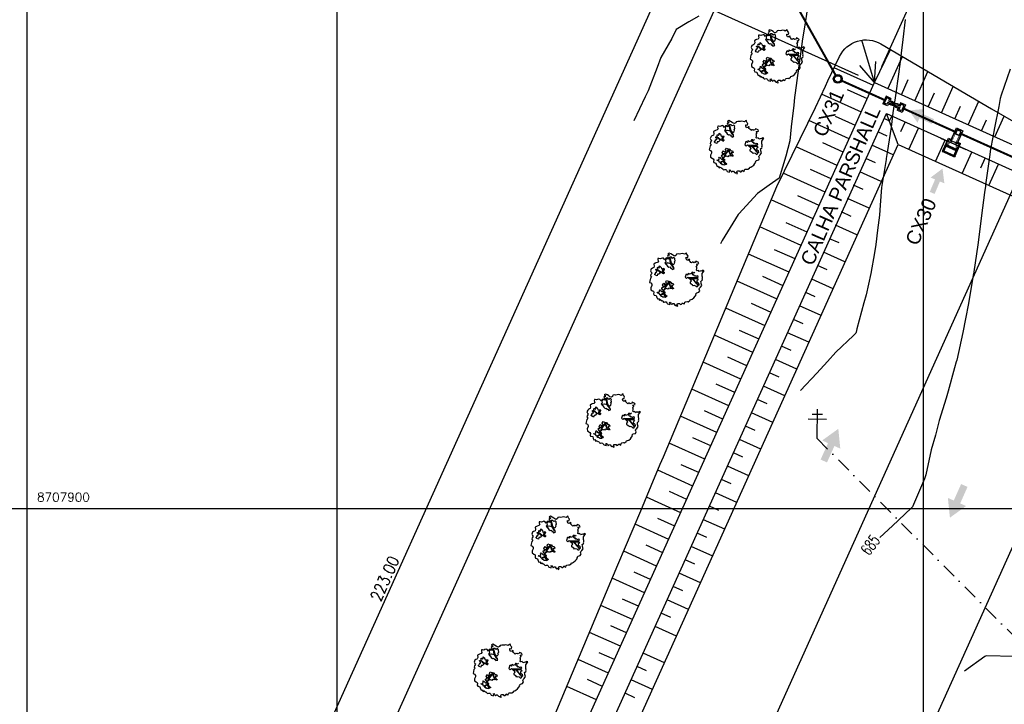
# Model space of a CAD drawing. Header units: millimetres. Extents: x 196436 to 199900, y 8705373 to 8708636.
# Tile 221 of 241: x 199146 to 199314, y 8707867 to 8707983. Entities that reach past the tile are written whole.
import ezdxf
from ezdxf.enums import TextEntityAlignment as Align

# ---------------------------------------------------------------- set-up
doc = ezdxf.new("R2010")
doc.units = ezdxf.units.MM
doc.header["$LTSCALE"] = 5
doc.linetypes.add('DASHDOT', pattern=[1, 0.5, -0.25, 0, -0.25])
doc.linetypes.add('HIDDEN', pattern=[0.375, 0.25, -0.125])
for name, color, linetype in [('$CURVAS1', 30, 'Continuous'), ('$CURVAS2', 40, 'Continuous'), ('-CHICANA', 4, 'Continuous'), ('1', 1, 'Continuous'), ('2', 2, 'Continuous'), ('ARVORE', 102, 'Continuous'), ('CAIXA', 7, 'Continuous'), ('CERCA', 3, 'CERCA_LINE'), ('DIM', 7, 'Continuous'), ('ESTRUTURA', 5, 'Continuous'), ('LAYER7', 7, 'Continuous'), ('LINHA_TRANS', 4, 'DASHDOT'), ('LMEDIA', 4, 'Continuous'), ('MALHA', 9, 'Continuous'), ('PAREDE', 5, 'Continuous'), ('POSTE', 3, 'Continuous'), ('REDE', 22, 'Continuous'), ('TER-BERMA', 4, 'Continuous'), ('TER-COTAS', 7, 'Continuous'), ('TER-OFFSET', 3, 'Continuous'), ('TER-OFFSET-LINHA', 7, 'Continuous'), ('TEXTO$CURVA', 2, 'Continuous'), ('TXT_COORD', 3, 'Continuous'), ('Vp', 2, 'Continuous')]:
    doc.layers.add(name, color=color, linetype=linetype)
doc.layers.add('TEXTO3', color=4, linetype='Continuous', lineweight=18)
doc.styles.add('GEOSIS', font='ROMANS.SHX')
doc.styles.add('NARROW', font='ARIALN.TTF')
doc.styles.add('ROMANS', font='romans.shx', dxfattribs={"width": 0.85})
doc.linetypes.add('CERCA_LINE', pattern='A,0.5,-0.2,["X",Standard,S=0.1,R=0,X=-0.1,Y=-0.05],-0.25', length=0.95)
doc.dimstyles.new('COTA-500-EXTERNA', dxfattribs={"dimtxt": 2, "dimasz": 1.5, "dimexe": 0, "dimexo": 3, "dimgap": 0.5, "dimtad": 1, "dimzin": 4, "dimdsep": 46, "dimtxsty": 'ROMANS', "dimblk1": 'DOT1', "dimblk2": 'DOT1', "dimsah": 1, "dimcen": 0.2, "dimclrd": 256, "dimclre": 256, "dimclrt": 2, "dimadec": 0, "dimazin": 0, "dimtfac": 1, "dimtix": 1, "dimtmove": 2, "dimatfit": 3, "dimldrblk": 'DOT1', "dimfxl": 0, "dimtvp": 0.025, "dimtolj": 1, "dimtzin": 4, "dimlwd": -1, "dimlwe": -1, "dimarcsym": 0})

# ---------------------------------------------------------------- blocks, each defined once
blk = doc.blocks.new('A$C04E37FF7')
at = {"color": 9}
for p, q in [((1.95, 0), (1.95, 1.2)), ((1.95, -3.5), (1.95, -2.3))]:
    blk.add_line(p, q, dxfattribs=at)
at = {"layer": '1', "color": 9}
for p, q in [((1.05, -0.2), (1.05, -2.1)), ((2.3, -0.7), (2.29, -0.74)), ((2.3, -1.59), (2.29, -1.56))]:
    blk.add_line(p, q, dxfattribs=at)
at = {"layer": '1', "color": 9, "linetype": 'HIDDEN', "ltscale": 0.008}
for p, q in [((1.25, -0.2), (2, -0.59)), ((2, -0.2), (1.35, -0.2)), ((2.3, -0.75), (4.45, -0.75)), ((2.3, -1.55), (4.45, -1.55)), ((1.25, -2.1), (2, -1.71)), ((2, -2.1), (1.35, -2.1))]:
    blk.add_line(p, q, dxfattribs=at)
at = {"layer": '1', "color": 3}
blk.add_line((1.25, -0.2), (1.25, -2.1), dxfattribs=at)
at = {"layer": '1', "color": 9, "linetype": 'Continuous', "ltscale": 0.008}
for p, q in [((2, -0.59), (2.3, -0.75)), ((2, -1.71), (2.3, -1.55))]:
    blk.add_line(p, q, dxfattribs=at)
at = {"layer": '2', "color": 3}
for p, q in [((1.05, -0.2), (1.05, 0)), ((1.05, -2.3), (1.05, -2.1))]:
    blk.add_line(p, q, dxfattribs=at)
blk.add_lwpolyline([(4.45, -0.75), (4.45, -1.55), (3.65, -1.55), (3.65, -0.75)], close=True, dxfattribs=at)
at = {"layer": 'Defpoints', "color": 0, "linetype": 'ByBlock'}
for p in [(4.45, -0.75), (4.45, -0.75), (4.5, -0.7), (4.5, -0.7)]:
    blk.add_point(p, dxfattribs=at)
at = {"layer": 'LAYER7', "color": 9, "linetype": 'HIDDEN', "ltscale": 0.5}
blk.add_lwpolyline([(4.4, -0.8), (4.4, -1.5), (3.7, -1.5), (3.7, -0.8)], close=True, dxfattribs=at)
at = {"layer": 'PAREDE', "color": 3}
for p, q in [((0, -0.2), (0, 0)), ((0.2, 0), (0, 0)), ((0.2, 0), (2.5, 0)), ((1.35, -2.3), (1.35, 0)), ((2.5, -0.55), (2.5, 0)), ((0, -0.2), (1.12, -0.2)), ((1.12, -0.15), (1.12, -0.2)), ((1.19, -0.15), (1.19, -0.2)), ((1.19, -0.2), (1.35, -0.2)), ((2, -2.1), (2, -0.2)), ((2, -0.2), (2.3, -0.2)), ((2.3, -2.1), (2.3, -0.2)), ((0, -2.3), (0, -2.1)), ((0, -2.1), (1.12, -2.1)), ((0.2, -2.3), (0, -2.3)), ((0.2, -2.3), (2.5, -2.3)), ((1.12, -2.1), (1.12, -2.15)), ((1.19, -2.1), (1.35, -2.1)), ((1.19, -2.15), (1.19, -2.1)), ((2, -2.1), (2.3, -2.1)), ((2.5, -2.3), (2.5, -1.75))]:
    blk.add_line(p, q, dxfattribs=at)
at = {"layer": 'PAREDE', "color": 9}
for p, q in [((0, -2.1), (0, -0.2)), ((0.2, -2.1), (0.2, -0.2))]:
    blk.add_line(p, q, dxfattribs=at)
at = {"layer": 'PAREDE', "color": 3}
blk.add_lwpolyline([(2.3, -1.75), (4.65, -1.75), (4.65, -0.55), (2.3, -0.55)], close=True, dxfattribs=at)
blk = doc.blocks.new('A$C0C100BE6')
blk.add_hatch(color=7).paths.add_polyline_path([(0.772, 0.604), (0.956, 0.808), (1.217, 0), (0.387, 0.178), (0.571, 0.381), (0, 0.898), (0.201, 1.12)])
blk = doc.blocks.new('DOT1')
for q in [(0, 3.36), (0, -3.36)]:
    blk.add_line((0, 0), q)
at = {"linetype": 'ByBlock'}
blk.add_line((0, 0), (-1.2, 0), dxfattribs=at)
at = {"color": 0, "linetype": 'ByBlock', "const_width": 0.36}
blk.add_lwpolyline([(-0.18, 0, 1), (0.18, 0, 1)], format="xyb", close=True, dxfattribs=at)
blk = doc.blocks.new('*D138')
at = {"layer": 'Defpoints', "color": 0}
for p in [(199276.71, 8708012.37, -1), (199255.36, 8707989.09), (199291.74, 8707972.7)]:
    blk.add_point(p, dxfattribs=at)
at = {"layer": 'DIM'}
for p, q in [((199273.97, 8708013.6), (199267.68, 8708016.44)), ((199267.06, 8708015.07), (199255.97, 8707990.46)), ((199289, 8707973.93), (199255.36, 8707989.09))]:
    blk.add_line(p, q, dxfattribs=at)
at = {"layer": 'DIM', "xscale": 1.5, "yscale": 1.5, "zscale": 1.5}
for p, rotation in [((199267.68, 8708016.44), 65.74589537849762), ((199255.36, 8707989.09), 245.7458953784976)]:
    blk.add_blockref('DOT1', p, dxfattribs=dict(at, rotation=rotation))
at = {"layer": 'DIM', "color": 2, "insert": (199260.15, 8708003.38), "char_height": 2, "attachment_point": 5, "rotation": 65.7459, "style": 'ROMANS'}
blk.add_mtext('\\A1;30.00', dxfattribs=at)
blk = doc.blocks.new('*D139')
at = {"layer": 'Defpoints', "color": 0}
for p in [(199291.74, 8707972.7), (199163.75, 8707785.77), (199200.13, 8707769.38)]:
    blk.add_point(p, dxfattribs=at)
at = {"layer": 'DIM'}
for p, q in [((199289, 8707973.93), (199255.36, 8707989.09)), ((199254.74, 8707987.72), (199164.37, 8707787.14)), ((199197.4, 8707770.61), (199163.75, 8707785.77))]:
    blk.add_line(p, q, dxfattribs=at)
at = {"layer": 'DIM', "xscale": 1.5, "yscale": 1.5, "zscale": 1.5}
for p, rotation in [((199255.36, 8707989.09), 65.74589537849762), ((199163.75, 8707785.77), 245.7458953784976)]:
    blk.add_blockref('DOT1', p, dxfattribs=dict(at, rotation=rotation))
at = {"layer": 'DIM', "color": 2, "insert": (199208.19, 8707888.05), "char_height": 2, "attachment_point": 5, "rotation": 65.7459, "style": 'ROMANS'}
blk.add_mtext('\\A1;223.00', dxfattribs=at)
blk = doc.blocks.new('*D145')
at = {"layer": 'Defpoints', "color": 0}
for p in [(199276.71, 8708012.37, -1), (199629.98, 8707853.2, -1), (199629.98, 8707853.2, -1), (199611.21, 8707850.27), (199556.52, 8707575.91, -1)]:
    blk.add_point(p, dxfattribs=at)
at = {"layer": 'DIM'}
blk.add_arc((199629.98, 8707853.2), 19, 160.2694, 250.6387, dxfattribs=at)
at = {"layer": 'DIM', "xscale": 1.5, "yscale": 1.5, "zscale": 1.5}
for p, rotation in [((199612.65, 8707861.01), 68.00762625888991), ((199625.12, 8707834.83), 342.9004382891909)]:
    blk.add_blockref('DOT1', p, dxfattribs=dict(at, rotation=rotation))
at = {"layer": 'DIM', "color": 2, "insert": (199614.18, 8707845.68), "char_height": 2, "attachment_point": 5, "rotation": 295.454, "style": 'ROMANS'}
blk.add_mtext('\\A1;99°', dxfattribs=at)
blk = doc.blocks.new('*D146')
at = {"layer": 'Defpoints', "color": 0}
for p in [(199276.71, 8708012.37, -1), (199308.94, 8708010.88), (199291.74, 8707972.7)]:
    blk.add_point(p, dxfattribs=at)
at = {"layer": 'DIM'}
for p, q in [((199277.94, 8708015.11), (199281.59, 8708023.2)), ((199282.96, 8708022.58), (199307.57, 8708011.49)), ((199292.97, 8707975.43), (199308.94, 8708010.88))]:
    blk.add_line(p, q, dxfattribs=at)
at = {"layer": 'DIM', "xscale": 1.5, "yscale": 1.5, "zscale": 1.5}
for p, rotation in [((199281.59, 8708023.2), 155.7458953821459), ((199308.94, 8708010.88), 335.7458953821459)]:
    blk.add_blockref('DOT1', p, dxfattribs=dict(at, rotation=rotation))
at = {"layer": 'DIM', "color": 2, "insert": (199295.88, 8708018.4), "char_height": 2, "attachment_point": 5, "rotation": 335.7459, "style": 'ROMANS'}
blk.add_mtext('\\A1;30.00', dxfattribs=at)
blk = doc.blocks.new('*D147')
at = {"layer": 'Defpoints', "color": 0}
for p in [(199291.74, 8707972.7), (199469.4, 8707938.58), (199452.2, 8707900.4)]:
    blk.add_point(p, dxfattribs=at)
at = {"layer": 'DIM'}
for p, q in [((199292.97, 8707975.43), (199308.94, 8708010.88)), ((199310.31, 8708010.26), (199468.04, 8707939.19)), ((199453.44, 8707903.13), (199469.4, 8707938.58))]:
    blk.add_line(p, q, dxfattribs=at)
at = {"layer": 'DIM', "xscale": 1.5, "yscale": 1.5, "zscale": 1.5}
for p, rotation in [((199308.94, 8708010.88), 155.7458953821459), ((199469.4, 8707938.58), 335.7458953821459)]:
    blk.add_blockref('DOT1', p, dxfattribs=dict(at, rotation=rotation))
at = {"layer": 'DIM', "color": 2, "insert": (199389.79, 8707976.09), "char_height": 2, "attachment_point": 5, "rotation": 335.7459, "style": 'ROMANS'}
blk.add_mtext('\\A1;176.00', dxfattribs=at)
blk = doc.blocks.new('*D149')
at = {"layer": 'Defpoints', "color": 0}
for p in [(199276.71, 8708012.37, -1), (199276.71, 8708012.37, -1), (199278.88, 8707990.79), (199629.98, 8707853.2, -1), (199160.46, 8707754.35, -1)]:
    blk.add_point(p, dxfattribs=at)
at = {"layer": 'DIM'}
blk.add_arc((199276.71, 8708012.37), 21.69, 249.7088, 331.783, dxfattribs=at)
at = {"layer": 'DIM', "xscale": 1.5, "yscale": 1.5, "zscale": 1.5}
for p, rotation in [((199296.49, 8708003.46), 63.76443569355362), ((199267.8, 8707992.6), 157.7273550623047)]:
    blk.add_blockref('DOT1', p, dxfattribs=dict(at, rotation=rotation))
at = {"layer": 'DIM', "color": 2, "insert": (199283.86, 8707993.49), "char_height": 2, "attachment_point": 5, "rotation": 20.7459, "style": 'ROMANS'}
blk.add_mtext('\\A1;90°', dxfattribs=at)
blk = doc.blocks.new('*D150')
at = {"layer": 'Defpoints', "color": 0}
for p in [(199276.71, 8708012.37, -1), (199175.31, 8707765.04), (199160.46, 8707754.35, -1), (199160.46, 8707754.35, -1), (199556.52, 8707575.91, -1)]:
    blk.add_point(p, dxfattribs=at)
at = {"layer": 'DIM'}
blk.add_arc((199160.46, 8707754.35), 18.3, 340.4437, 61.0481, dxfattribs=at)
at = {"layer": 'DIM', "xscale": 1.5, "yscale": 1.5, "zscale": 1.5}
for p, rotation in [((199167.98, 8707771.04), 153.3969975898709), ((199177.14, 8707746.83), 248.0947931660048)]:
    blk.add_blockref('DOT1', p, dxfattribs=dict(at, rotation=rotation))
at = {"layer": 'DIM', "color": 2, "insert": (199178.97, 8707761.37), "char_height": 2, "attachment_point": 5, "rotation": 290.7459, "style": 'ROMANS'}
blk.add_mtext('\\A1;90°', dxfattribs=at)
blk = doc.blocks.new('ARVORE6')
for points in [[(-1.78, 2.18), (-1.87, 2.12), (-1.86, 2.06), (-1.96, 2), (-2.05, 1.97), (-2.08, 1.89), (-2.06, 1.79), (-2.1, 1.68), (-2.19, 1.63), (-2.27, 1.6), (-2.33, 1.57), (-2.45, 1.36), (-2.33, 1.3), (-2.23, 1.35), (-2.22, 1.26), (-2.33, 1.2), (-2.41, 1.18), (-2.5, 1.15), (-2.45, 1.07), (-2.41, 1.02), (-2.44, 0.93), (-2.62, 0.85), (-2.67, 0.79), (-2.68, 0.7), (-2.63, 0.68), (-2.63, 0.68), (-2.72, 0.62), (-2.77, 0.64), (-2.8, 0.64), (-2.76, 0.56), (-2.6, 0.57), (-2.52, 0.53), (-2.52, 0.45), (-2.55, 0.3), (-2.67, 0.25), (-2.67, 0.14), (-2.62, 0.04), (-2.54, -0.02), (-2.64, -0.1), (-2.71, -0.18), (-2.55, -0.26), (-2.51, -0.35), (-2.52, -0.52), (-2.56, -0.64), (-2.47, -0.83), (-2.4, -0.89), (-2.4, -0.98), (-2.37, -1.12), (-2.27, -1.33), (-2.13, -1.49), (-2.01, -1.61), (-1.91, -1.6), (-1.82, -1.73), (-1.82, -1.97), (-1.67, -2.08), (-1.49, -2.07), (-1.39, -2.11), (-1.32, -2.23), (-1.16, -2.42), (-0.93, -2.41), (-0.86, -2.4), (-0.72, -2.42), (-0.63, -2.56), (-0.57, -2.61), (-0.47, -2.6), (-0.42, -2.64), (-0.31, -2.66), (-0.21, -2.67), (-0.05, -2.69), (0.08, -2.72), (0.33, -2.98), (0.41, -2.85), (0.29, -2.74), (0.37, -2.7), (0.37, -2.57), (0.35, -2.45), (0.49, -2.41), (0.48, -2.27), (0.55, -2.2), (0.71, -2.27), (0.86, -2.29), (0.93, -2.24), (1.05, -2.42), (1.2, -2.34), (1.2, -2.58), (1.34, -2.57), (1.43, -2.44), (1.51, -2.34), (1.36, -2.24), (1.43, -2.14), (1.39, -2.09), (1.47, -2.01), (1.5, -1.96), (1.43, -1.84), (1.5, -1.8), (1.6, -1.74), (1.69, -1.67), (1.78, -1.64), (1.8, -1.74), (1.86, -1.66), (1.81, -1.55), (1.82, -1.42), (1.99, -1.37), (2.13, -1.42), (2.06, -1.53), (2.22, -1.64), (2.33, -1.61), (2.46, -1.55), (2.59, -1.56), (2.55, -1.46), (2.48, -1.32), (2.56, -1.2), (2.63, -1.06), (2.62, -0.92), (2.62, -0.78), (2.67, -0.66), (2.68, -0.46), (2.57, -0.39), (2.51, -0.26), (2.59, -0.13), (2.7, -0.02), (2.83, 0.11), (2.96, 0.28), (2.92, 0.43), (2.91, 0.44), (2.81, 0.32), (2.7, 0.39), (2.73, 0.48), (2.68, 0.53), (2.6, 0.48), (2.4, 0.45), (2.42, 0.58), (2.5, 0.64), (2.48, 0.76), (2.34, 0.89), (2.54, 0.99), (2.59, 1.1), (2.57, 1.23), (2.55, 1.36), (2.62, 1.47), (2.63, 1.57), (2.5, 1.63), (2.35, 1.59), (2.24, 1.71), (2.23, 1.89), (2.21, 1.98), (2.15, 2.13), (1.92, 2.14), (1.79, 2.22), (1.77, 2.29), (1.73, 2.39), (1.69, 2.5), (1.51, 2.62), (1.35, 2.59), (1.28, 2.53), (1.19, 2.58), (1.11, 2.69), (0.99, 2.74), (0.84, 2.66), (0.73, 2.81), (0.32, 2.98), (0.23, 2.85), (0.07, 2.78), (-0.06, 2.82), (-0.27, 2.96), (-0.48, 3), (-0.62, 2.87), (-0.7, 2.78), (-0.82, 2.74), (-0.98, 2.81), (-1.11, 2.78), (-1.2, 2.57), (-1.42, 2.56), (-1.58, 2.52), (-1.57, 2.41), (-1.77, 2.34), (-1.73, 2.23), (-1.75, 2.2)], [(-0.88, 2.44), (-0.95, 2.35), (-0.87, 2.29), (-0.92, 2.24), (-0.88, 2.15), (-0.78, 2.14), (-0.74, 2.15), (-0.67, 2.08), (-0.7, 2.02), (-0.8, 1.98), (-0.92, 1.89), (-0.95, 1.77), (-0.81, 1.75), (-0.7, 1.77), (-0.59, 1.82), (-0.46, 1.77), (-0.51, 1.71), (-0.49, 1.63), (-0.34, 1.66), (-0.27, 1.68), (-0.09, 1.52), (-0.27, 1.42), (-0.32, 1.37), (-0.18, 1.25), (0, 1.26), (0.14, 1.15), (0.04, 1.02), (-0.03, 0.86), (-0.02, 0.8), (-0.17, 0.76), (-0.27, 0.72), (-0.29, 0.58), (-0.48, 0.53), (-0.51, 0.64), (-0.48, 0.74), (-0.6, 0.74), (-0.74, 0.68), (-0.83, 0.62), (-0.91, 0.65), (-0.75, 0.84), (-0.75, 0.9), (-0.78, 0.97), (-0.71, 1.09), (-0.8, 1.19), (-0.68, 1.38), (-0.8, 1.61), (-0.8, 1.69), (-0.88, 1.7), (-0.97, 1.64), (-1.06, 1.59), (-1.12, 1.63), (-1.14, 1.67), (-1.32, 1.64), (-1.38, 1.57), (-1.51, 1.46), (-1.51, 1.46), (-1.56, 1.55), (-1.56, 1.63), (-1.61, 1.7), (-1.56, 1.82), (-1.53, 1.91), (-1.43, 1.98), (-1.4, 2.07), (-1.26, 2.08), (-1.21, 2.2), (-1.1, 2.21), (-0.99, 2.32), (-0.95, 2.39)], [(-0.91, 1.69), (-1.13, 1.76), (-1.24, 2.14), (-1.27, 2.14), (-1.18, 1.78), (-1.57, 1.66), (-1.57, 1.63), (-1.12, 1.73), (-0.99, 1.67)], [(1.21, 2.06), (1.32, 1.92), (1.4, 1.99), (1.43, 2.02), (1.55, 2.02), (1.51, 1.88), (1.59, 1.85), (1.69, 1.84), (1.75, 1.77), (1.61, 1.68), (1.7, 1.6), (1.85, 1.57), (1.72, 1.47), (1.62, 1.45), (1.48, 1.42), (1.48, 1.18), (1.36, 1.16), (1.19, 1.3), (1.2, 1.31), (1.09, 1.3), (1.07, 1.23), (0.97, 1.25), (0.92, 1.33), (1.11, 1.55), (1.06, 1.66), (1.03, 1.75), (0.96, 1.81), (0.99, 1.96), (0.83, 2.05), (0.94, 2.19), (0.97, 2.22), (1.05, 2.28), (1.1, 2.22), (1.25, 2.06), (1.28, 2.03)], [(-1.27, 1.75), (-1.25, 1.72), (-1.3, 1.74)], [(-1.06, 1.74), (-1.06, 1.72), (-1.01, 1.73)], [(0, 0.91), (-0.4, 1.34), (-0.4, 1.68), (-0.44, 1.68), (-0.45, 1.4), (-0.8, 1.64), (-0.81, 1.61), (-0.48, 1.35), (-0.18, 0.98), (-0.75, 0.89), (-0.75, 0.86), (-0.15, 0.91), (-0.07, 0.81)], [(-0.51, 1.38), (-0.49, 1.43)], [(-0.35, 1.21), (-0.32, 1.26), (-0.39, 1.24)], [(-0.23, 1.06), (-0.18, 1.12), (-0.27, 1.1)], [(1.17, 1.62), (1.07, 1.45), (1.49, 1.26), (1.49, 1.24), (1.03, 1.41), (0.94, 1.3)], [(1.07, 1.61), (1.51, 1.9), (1.55, 1.88), (1.16, 1.57)], [(1.11, 1.63), (1.17, 1.6), (1.14, 1.67), (1.22, 1.64), (1.22, 1.69)], [(1.17, 1.41), (1.13, 1.38), (1.18, 1.41), (1.18, 1.35)], [(1.34, 1.8), (1.41, 1.76), (1.41, 1.82)], [(-0.49, 0.94), (-0.49, 0.89), (-0.53, 0.92)], [(-0.22, 1), (-0.25, 0.91), (-0.29, 0.97), (-0.29, 0.92)], [(-0.09, 0.88), (-0.05, 0.95), (-0.13, 0.9), (-0.09, 0.99)], [(1.35, 0.46), (1.31, 0.36), (1.17, 0.31), (1.19, 0.12), (1.23, 0.12), (1.35, 0.12), (1.61, 0.22), (1.69, 0.16), (1.65, 0.07), (1.7, -0.02), (1.84, -0.09), (1.93, -0.07), (2.01, -0.17), (2.19, -0.18), (2.26, -0.21), (2.39, -0.13), (2.33, 0.05), (2.47, 0.12), (2.51, 0.31), (2.33, 0.5), (2.42, 0.64), (2.36, 0.77), (2.27, 0.83), (2.12, 0.82), (2.02, 0.94), (1.83, 0.86), (1.8, 0.82), (1.62, 0.74), (1.48, 0.64), (1.48, 0.48), (1.33, 0.48), (1.32, 0.31)], [(1.38, 0.16), (1.81, 0.34), (1.96, 0.66), (1.97, 0.94), (1.97, 0.62), (1.88, 0.35), (2.44, 0.3), (1.88, 0.29), (1.7, 0.18)], [(1.47, 0.19), (1.51, 0.17), (1.52, 0.22), (1.55, 0.21), (1.61, 0.25), (1.71, 0.21)], [(1.78, 0.32), (1.84, 0.28), (1.77, 0.29)], [(1.88, 0.47), (1.93, 0.45), (1.88, 0.43), (1.91, 0.4), (1.85, 0.38)], [(1.98, 0.34), (1.98, 0.28), (2.02, 0.34)], [(0.19, -1.76), (0.02, -1.82), (0.05, -1.9), (0, -1.95), (-0.03, -1.97), (-0.07, -2.06), (-0.05, -2.11), (-0.03, -2.18), (-0.17, -2.19), (-0.25, -2.1), (-0.38, -2.11), (-0.49, -2.16), (-0.53, -2.05), (-0.56, -2.02), (-0.66, -1.97), (-0.77, -2.06), (-0.84, -2.13), (-1.03, -2.13), (-1.06, -2.11), (-1.07, -2.02), (-1.11, -1.99), (-1.25, -1.88), (-1.09, -1.77), (-1, -1.63), (-1.02, -1.52), (-0.91, -1.45), (-0.76, -1.31), (-0.7, -1.28), (-0.54, -1.31), (-0.45, -1.44), (-0.34, -1.39), (-0.2, -1.28), (0, -1.15), (-0.09, -0.96), (0.07, -0.87), (0.11, -0.89), (0.41, -1.08), (0.32, -1.14), (0.26, -1.19), (0.28, -1.24), (0.43, -1.31), (0.32, -1.38), (0.37, -1.96), (0.39, -2), (0.31, -1.87), (0.43, -1.76), (0.43, -1.68), (0.36, -1.63), (0.21, -1.68), (0.12, -1.73)], [(-0.77, -1.87), (-1.1, -2.03), (-0.78, -1.91), (-0.7, -2.04), (-0.73, -1.88)], [(-0.19, -1.31), (-0.25, -1.56), (-0.84, -1.91), (-0.27, -1.66), (-0.33, -2.11), (-0.26, -2.1), (-0.05, -1.15)], [(-0.27, -1.58), (-0.28, -1.66), (-0.33, -1.61), (-0.35, -1.67), (-0.39, -1.65), (-0.41, -1.68)], [(-0.29, -1.96), (-0.24, -1.98), (-0.31, -2.01)], [(-0.27, -1.74), (-0.21, -1.78), (-0.29, -1.83)], [(-0.21, -1.55), (-0.16, -1.58), (-0.24, -1.57)], [(-0.18, -1.24), (-0.1, -1.25), (-0.18, -1.29), (-0.1, -1.33), (-0.18, -1.35), (-0.1, -1.41)]]:
    blk.add_lwpolyline(points)

msp = doc.modelspace()

# ---------------------------------------------------------------- linework, layer by layer
at = {"layer": '$CURVAS1'}
msp.add_polyline3d([(199314.889, 8707975.001, 685), (199313.317, 8707970.581, 685), (199313.179, 8707970.009, 685), (199312.905, 8707968.63, 685), (199312.17, 8707965.013, 685), (199311.876, 8707963.406, 685), (199311.507, 8707961.367, 685), (199311.33, 8707960.017, 685), (199310.728, 8707955.639, 685), (199310.646, 8707955.02, 685), (199310.503, 8707953.965, 685), (199309.973, 8707950.022, 685), (199309.661, 8707947.709, 685), (199309.325, 8707945.025, 685), (199308.651, 8707940.387, 685), (199308.6, 8707940.028, 685), (199308.569, 8707939.829, 685), (199307.77, 8707935.032, 685), (199307.269, 8707932.369, 685), (199306.804, 8707930.036, 685), (199305.75, 8707925.351, 685), (199305.676, 8707925.041, 685), (199305.39, 8707924.022, 685), (199304.303, 8707920.047, 685), (199303.964, 8707918.875, 685), (199302.755, 8707915.054, 685), (199302.108, 8707912.538, 685), (199301.359, 8707910.06, 685), (199300.461, 8707905.781, 685), (199300.24, 8707905.065, 685), (199298.178, 8707900.309, 685), (199297.949, 8707900.075, 685), (199294.798, 8707897.054, 685), (199292.634, 8707895.098, 685)], dxfattribs=at)
at = {"layer": '$CURVAS2'}
for points in [[(199261.746, 8707984.066, 682), (199260.065, 8707983.056, 682), (199257.896, 8707981.764, 682), (199257.148, 8707980.254, 682), (199255.256, 8707977.013, 682), (199254.638, 8707975.265, 682), (199253.1, 8707971.285, 682), (199252.625, 8707970.274, 682), (199250.644, 8707966.163, 682)], [(199280.226, 8707985.153, 683), (199279.821, 8707982.487, 683), (199279.466, 8707980.156, 683), (199279.286, 8707978.863, 683), (199278.747, 8707975.159, 683), (199278.206, 8707970.961, 683), (199278.099, 8707970.162, 683), (199277.954, 8707968.88, 683), (199277.508, 8707965.165, 683), (199277.268, 8707962.767, 683), (199276.572, 8707960.169, 683), (199275.441, 8707956.375, 683), (199273.76, 8707955.181, 683), (199271.738, 8707953.772, 683), (199268.555, 8707950.286, 683), (199268.502, 8707950.228, 683), (199268.489, 8707950.204, 683), (199265.734, 8707945.738, 683), (199265.436, 8707945.217, 683)], [(199296.973, 8707983.453, 684), (199296.565, 8707980.081, 684), (199295.962, 8707975.409, 684), (199295.919, 8707975.084, 684), (199295.844, 8707974.531, 684), (199295.242, 8707970.087, 684), (199294.872, 8707967.525, 684), (199294.535, 8707965.09, 684), (199293.892, 8707960.756, 684), (199293.791, 8707960.093, 684), (199293.726, 8707959.754, 684), (199293.696, 8707959.612, 684), (199292.894, 8707954.801, 684), (199292.688, 8707951.763, 684), (199292.546, 8707950.099, 684), (199292.228, 8707947.551, 684), (199291.967, 8707945.101, 684), (199291.713, 8707943.646, 684), (199291.082, 8707940.105, 684), (199290.27, 8707936.476, 684), (199289.882, 8707935.11, 684), (199288.725, 8707930.708, 684), (199288.568, 8707930.116, 684), (199288.515, 8707929.937, 684), (199288.127, 8707929.524, 684), (199285.132, 8707926.69, 684), (199283.725, 8707925.137, 684), (199281.907, 8707923.122, 684), (199279.12, 8707920.157, 684)], [(199315.575, 8707874.779, 686), (199310.748, 8707874.892, 686), (199310.554, 8707874.759, 686), (199307.051, 8707872.279, 686)]]:
    msp.add_polyline3d(points, dxfattribs=at)
at = {"layer": '-CHICANA'}
for p, q in [((199238.487, 8707783.908, 1), (199316.536, 8707957.137, 1)), ((199251.01, 8707750.845, 1), (199329.059, 8707924.074, 1))]:
    msp.add_line(p, q, dxfattribs=at)
at = {"color": 7}
for p, q in [((199293.798, 8707970.124, 1), (199293.387, 8707969.212, 1)), ((199293.843, 8707969.007, 1), (199293.387, 8707969.212, 1)), ((199294.253, 8707969.919, 1), (199293.798, 8707970.124, 1)), ((199293.997, 8707969.349, 1), (199293.843, 8707969.007, 1)), ((199294.253, 8707969.919, 1), (199294.101, 8707969.581, 1)), ((199295.042, 8707968.973, 1), (199295.18, 8707968.911, 1)), ((199295.042, 8707968.973, 1), (199295.18, 8707968.911, 1)), ((199295.18, 8707968.911, 1), (199295.042, 8707968.973, 1)), ((199295.073, 8707969.043, 1), (199295.212, 8707968.98, 1)), ((199295.073, 8707969.043, 1), (199295.212, 8707968.98, 1)), ((199296.274, 8707969.008, 1), (199296.12, 8707968.667, 1)), ((199296.729, 8707968.803, 1), (199296.274, 8707969.008, 1)), ((199296.017, 8707968.439, 1), (199295.863, 8707968.097, 1)), ((199296.319, 8707967.891, 1), (199295.863, 8707968.097, 1)), ((199296.729, 8707968.803, 1), (199296.319, 8707967.891, 1))]:
    msp.add_line(p, q, dxfattribs=at)
at = {"layer": 'CERCA', "color": 2, "ltscale": 2}
msp.add_line((199160.458, 8707754.352), (199276.71, 8708012.372), dxfattribs=at)
at = {"layer": 'LINHA_TRANS', "color": 7}
msp.add_lwpolyline([(199281.954, 8707911.943), (199615.687, 8707576.643), (199615.687, 8707576.643)], dxfattribs=at)
at = {"layer": 'LMEDIA', "color": 7, "ltscale": 2}
for p, q in [((199293.697, 8707970.389, 1), (199293.122, 8707969.112, 1)), ((199293.943, 8707968.742, 1), (199293.122, 8707969.112, 1)), ((199294.518, 8707970.019, 1), (199293.697, 8707970.389, 1)), ((199294.097, 8707969.084, 1), (199293.943, 8707968.742, 1)), ((199293.997, 8707969.349, 1), (199294.589, 8707969.082, 1)), ((199294.097, 8707969.084, 1), (199294.525, 8707968.891, 1)), ((199294.253, 8707969.919, 1), (199294.099, 8707969.577, 1)), ((199294.099, 8707969.577, 1), (199294.692, 8707969.31, 1)), ((199294.518, 8707970.019, 1), (199294.364, 8707969.677, 1)), ((199294.364, 8707969.677, 1), (199294.792, 8707969.484, 1)), ((199294.589, 8707969.082, 1), (199295.042, 8707968.973, 1)), ((199294.692, 8707969.31, 1), (199295.073, 8707969.043, 1)), ((199294.792, 8707969.484, 1), (199295.171, 8707969.213, 1)), ((199295.042, 8707968.973, 1), (199295.18, 8707968.911, 1)), ((199295.042, 8707968.973, 1), (199295.18, 8707968.911, 1)), ((199295.073, 8707969.043, 1), (199295.212, 8707968.98, 1)), ((199295.171, 8707969.213, 1), (199295.265, 8707969.171, 1)), ((199295.212, 8707968.98, 1), (199295.525, 8707968.934, 1)), ((199295.265, 8707969.171, 1), (199295.581, 8707969.129, 1)), ((199295.527, 8707968.934, 1), (199296.12, 8707968.667, 1)), ((199295.581, 8707969.129, 1), (199296.019, 8707968.931, 1)), ((199296.173, 8707969.273, 1), (199296.019, 8707968.931, 1)), ((199296.994, 8707968.903, 1), (199296.173, 8707969.273, 1)), ((199294.525, 8707968.891, 1), (199294.979, 8707968.787, 1)), ((199295.073, 8707968.745, 1), (199294.979, 8707968.787, 1)), ((199295.073, 8707968.745, 1), (199295.314, 8707968.536, 1)), ((199295.18, 8707968.911, 1), (199295.423, 8707968.706, 1)), ((199295.314, 8707968.536, 1), (199295.752, 8707968.338, 1)), ((199295.424, 8707968.706, 1), (199296.017, 8707968.439, 1)), ((199295.752, 8707968.338, 1), (199295.598, 8707967.997, 1)), ((199296.419, 8707967.627, 1), (199295.598, 8707967.997, 1)), ((199296.994, 8707968.903, 1), (199296.419, 8707967.627, 1))]:
    msp.add_line(p, q, dxfattribs=at)
for radius in [0.75, 0.55]:
    msp.add_circle((199285.446, 8707973.338, 1), radius, dxfattribs=at)
at = {"layer": 'MALHA'}
for p, q in [((199200, 8708300), (199200, 8706900)), ((199200, 8708300), (199200, 8706900)), ((199300, 8708300), (199300, 8706900)), ((199300, 8708300), (199300, 8706900)), ((199000, 8707900), (199900, 8707900))]:
    msp.add_line(p, q, dxfattribs=at)
at = {"layer": 'POSTE'}
for p, q in [((199281.954, 8707911.943), (199281.977, 8707916.983)), ((199280.394, 8707915.31), (199283.544, 8707915.296)), ((199281.098, 8707916.146), (199282.848, 8707916.139))]:
    msp.add_line(p, q, dxfattribs=at)
at = {"layer": 'REDE'}
for points, elevation in [([(199285.079, 8707973.992, 0.35, 0.35, 0), (199214.243, 8708100, 0, 0, 0)], 1), ([(199293.592, 8707969.668, 0.35, 0.35, 0), (199286.13, 8707973.03, 0.35, 0.35, 0)], 1), ([(199296.524, 8707968.347, 0.35, 0.35, 0), (199305.641, 8707964.239, 0, 0, 0)], 1), ([(199334.66, 8707951.271, 0.35, 0.35, 0), (199306.319, 8707964.04, 0.5, 0.5, 0)], 34.681)]:
    msp.add_lwpolyline(points, format="xyseb", dxfattribs=dict(at, elevation=elevation))
at = {"layer": 'TER-BERMA', "elevation": 1}
for points in [[(199367.412, 8707938.602), (199275.807, 8707735.286), (199200.134, 8707769.381), (199291.738, 8707972.697)], [(199362.122, 8707936.598), (199273.804, 8707740.576), (199205.424, 8707771.384), (199293.742, 8707967.407)]]:
    msp.add_lwpolyline(points, close=True, dxfattribs=at)
at = {"layer": 'TER-COTAS'}
for q in [(199289.556, 8707979.951, 0.262), (199294.462, 8707978.348, 0.318), (199291.929, 8707976.313, 0.61), (199289.24, 8707975.608, 0.659)]:
    msp.add_line((199291.738, 8707972.697, 1), q, dxfattribs=at)
at = {"layer": 'TER-OFFSET'}
msp.add_line((199295.746, 8707962.117, 1), (199293.742, 8707967.407, 1), dxfattribs=at)
msp.add_lwpolyline([(199236.337, 8707862.75), (199240.213, 8707871.972), (199244.09, 8707881.194), (199247.967, 8707890.415), (199251.842, 8707899.637), (199253.626, 8707903.879), (199255.175, 8707907.568), (199255.719, 8707908.858), (199259.595, 8707918.08), (199267.347, 8707936.524), (199275.046, 8707954.991), (199281.647, 8707968.469), (199283.343, 8707972.092), (199283.767, 8707972.998), (199285.776, 8707977.173, -0.4385152), (199292.813, 8707979.316), (199311.67, 8707968.247), (199329.076, 8707958.192)], format="xyb", dxfattribs=at)
at = {"layer": 'TER-OFFSET', "elevation": 1}
msp.add_lwpolyline([(199356.832, 8707934.594), (199271.8, 8707745.866), (199210.714, 8707773.388), (199295.746, 8707962.117)], close=True, dxfattribs=at)
at = {"layer": 'TER-OFFSET-LINHA'}
for p, q in [((199294.209, 8707966.176, 34.681), (199293.301, 8707966.584, 34.681)), ((199294.243, 8707966.084, 34.681), (199294.654, 8707966.996, 34.681)), ((199296.203, 8707964.349, 34.681), (199296.933, 8707965.969, 34.681)), ((199293.895, 8707963.575, 34.681), (199292.274, 8707964.305, 34.681)), ((199297.569, 8707961.295, 34.681), (199299.213, 8707964.942, 34.681)), ((199302.128, 8707959.241, 34.681), (199303.771, 8707962.888, 34.681)), ((199294.894, 8707960.383, 34.681), (199291.247, 8707962.026, 34.681)), ((199305.306, 8707960.209, 34.681), (199306.051, 8707961.861, 34.681)), ((199306.687, 8707957.187, 34.681), (199308.33, 8707960.834, 34.681)), ((199291.873, 8707959.002, 34.681), (199290.22, 8707959.746, 34.681)), ((199309.879, 8707958.187, 34.681), (199310.609, 8707959.807, 34.681)), ((199292.84, 8707955.824, 34.681), (199289.193, 8707957.467, 34.681)), ((199311.245, 8707955.134, 34.681), (199312.889, 8707958.78, 34.681)), ((199289.787, 8707954.458, 34.681), (199288.166, 8707955.188, 34.681)), ((199290.786, 8707951.265, 34.681), (199287.14, 8707952.909, 34.681)), ((199287.765, 8707949.885, 34.681), (199286.113, 8707950.629, 34.681)), ((199288.733, 8707946.707, 34.681), (199285.086, 8707948.35, 34.681)), ((199285.679, 8707945.341, 34.681), (199284.059, 8707946.071, 34.681)), ((199286.679, 8707942.148, 34.681), (199283.032, 8707943.791, 34.681)), ((199283.657, 8707940.767, 34.681), (199282.005, 8707941.512, 34.681)), ((199284.655, 8707937.5, 34.681), (199281.008, 8707939.143, 34.681)), ((199281.601, 8707936.134, 34.681), (199279.981, 8707936.864, 34.681)), ((199282.601, 8707932.941, 34.681), (199278.954, 8707934.585, 34.681)), ((199279.579, 8707931.561, 34.681), (199277.927, 8707932.305, 34.681)), ((199280.547, 8707928.383, 34.681), (199276.9, 8707930.026, 34.681)), ((199277.493, 8707927.017, 34.681), (199275.873, 8707927.747, 34.681)), ((199278.493, 8707923.824, 34.681), (199274.846, 8707925.467, 34.681)), ((199275.471, 8707922.443, 34.681), (199273.819, 8707923.188, 34.681)), ((199276.439, 8707919.265, 34.681), (199272.792, 8707920.909, 34.681)), ((199273.385, 8707917.899, 34.681), (199271.765, 8707918.629, 34.681)), ((199274.385, 8707914.707, 34.681), (199270.738, 8707916.35, 34.681)), ((199271.364, 8707913.326, 34.681), (199269.711, 8707914.071, 34.681)), ((199272.331, 8707910.148, 34.681), (199268.684, 8707911.791, 34.681)), ((199269.278, 8707908.782, 34.681), (199267.657, 8707909.512, 34.681)), ((199270.277, 8707905.589, 34.681), (199266.63, 8707907.233, 34.681)), ((199267.256, 8707904.209, 34.681), (199265.604, 8707904.953, 34.681)), ((199268.223, 8707901.031, 34.681), (199264.577, 8707902.674, 34.681)), ((199265.17, 8707899.665, 34.681), (199263.55, 8707900.395, 34.681)), ((199266.17, 8707896.472, 34.681), (199262.523, 8707898.115, 34.681)), ((199263.148, 8707895.091, 34.681), (199261.496, 8707895.836, 34.681)), ((199264.116, 8707891.913, 34.681), (199260.469, 8707893.557, 34.681)), ((199261.062, 8707890.547, 34.681), (199259.442, 8707891.277, 34.681)), ((199262.062, 8707887.355, 34.681), (199258.415, 8707888.998, 34.681)), ((199259.04, 8707885.974, 34.681), (199257.388, 8707886.719, 34.681)), ((199260.008, 8707882.796, 34.681), (199256.361, 8707884.439, 34.681)), ((199256.954, 8707881.43, 34.681), (199255.334, 8707882.16, 34.681)), ((199257.954, 8707878.237, 34.681), (199254.307, 8707879.881, 34.681)), ((199255.9, 8707873.679, 34.681), (199252.253, 8707875.322, 34.681)), ((199252.846, 8707872.313, 34.681), (199251.226, 8707873.043, 34.681)), ((199253.846, 8707869.12, 34.681), (199250.199, 8707870.763, 34.681)), ((199250.824, 8707867.74, 34.681), (199249.172, 8707868.484, 34.681))]:
    msp.add_line(p, q, dxfattribs=at)
at = {"layer": 'TER-OFFSET-LINHA', "flags": 128}
for points in [[(199294.018, 8707971.67), (199296.49, 8707977.157)], [(199291.533, 8707972.241), (199284.851, 8707975.252)], [(199298.576, 8707969.616), (199300.827, 8707974.611)], [(199296.297, 8707970.643), (199297.478, 8707973.264)], [(199289.479, 8707967.682), (199282.707, 8707970.734)], [(199290.506, 8707969.962), (199287.137, 8707971.48)], [(199300.856, 8707968.589), (199301.926, 8707970.964)], [(199303.135, 8707967.562), (199305.164, 8707972.065)], [(199307.694, 8707965.508), (199309.501, 8707969.52)], [(199305.414, 8707966.535), (199306.373, 8707968.664)], [(199287.425, 8707963.124), (199280.547, 8707966.223)], [(199288.452, 8707965.403), (199285.05, 8707966.936)], [(199309.973, 8707964.481), (199310.821, 8707966.364)], [(199312.252, 8707963.454), (199313.845, 8707966.99)], [(199286.398, 8707960.844), (199282.923, 8707962.41)], [(199285.371, 8707958.565), (199278.347, 8707961.73)], [(199283.317, 8707954.006), (199276.147, 8707957.237)], [(199284.344, 8707956.286), (199280.795, 8707957.885)], [(199281.263, 8707949.448), (199274.084, 8707952.683)], [(199282.29, 8707951.727), (199278.668, 8707953.359)], [(199280.236, 8707947.168), (199276.679, 8707948.771)], [(199279.21, 8707944.889), (199272.159, 8707948.066)], [(199278.183, 8707942.61), (199274.69, 8707944.184)], [(199277.156, 8707940.33), (199270.234, 8707943.449)], [(199275.102, 8707935.772), (199268.31, 8707938.832)], [(199276.129, 8707938.051), (199272.7, 8707939.596)], [(199273.048, 8707931.213), (199266.378, 8707934.218)], [(199274.075, 8707933.492), (199270.711, 8707935.008)], [(199272.021, 8707928.934), (199268.715, 8707930.423)], [(199270.994, 8707926.654), (199264.44, 8707929.607)], [(199269.967, 8707924.375), (199266.719, 8707925.839)], [(199268.94, 8707922.096), (199262.502, 8707924.997)], [(199266.886, 8707917.537), (199260.564, 8707920.386)], [(199267.913, 8707919.817), (199264.723, 8707921.254)], [(199264.832, 8707912.979), (199258.626, 8707915.775)], [(199265.859, 8707915.258), (199262.727, 8707916.669)], [(199263.805, 8707910.699), (199260.731, 8707912.084)], [(199262.778, 8707908.42), (199256.688, 8707911.164)], [(199261.751, 8707906.141), (199258.735, 8707907.499)], [(199260.724, 8707903.861), (199254.749, 8707906.553)], [(199258.67, 8707899.303), (199252.812, 8707901.942)], [(199259.697, 8707901.582), (199256.739, 8707902.915)], [(199256.616, 8707894.744), (199250.874, 8707897.331)], [(199257.643, 8707897.023), (199254.743, 8707898.33)], [(199255.589, 8707892.465), (199252.747, 8707893.745)], [(199254.562, 8707890.185), (199248.936, 8707892.72)], [(199253.536, 8707887.906), (199250.751, 8707889.16)], [(199252.509, 8707885.627), (199246.997, 8707888.11)], [(199250.455, 8707881.068), (199245.059, 8707883.499)], [(199251.482, 8707883.347), (199248.755, 8707884.576)], [(199249.428, 8707878.789), (199246.759, 8707879.991)], [(199248.401, 8707876.509), (199243.121, 8707878.888)], [(199247.374, 8707874.23), (199244.763, 8707875.406)], [(199246.347, 8707871.951), (199241.182, 8707874.277)], [(199245.32, 8707869.671), (199242.767, 8707870.822)], [(199244.293, 8707867.392), (199239.244, 8707869.667)]]:
    msp.add_lwpolyline(points, dxfattribs=at)
at = {"layer": 'Vp'}
msp.add_lwpolyline([(199147.166, 8708065.042), (199775.174, 8708065.042), (199775.174, 8707511.042), (199147.166, 8707511.042)], close=True, dxfattribs=at)

# ---------------------------------------------------------------- block references
at = {"layer": 'ARVORE', "xscale": 1.593144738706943, "yscale": 1.593144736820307, "zscale": 1.593144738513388, "rotation": 101.9986187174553}
for p in [(199275.274, 8707977.206, 1), (199268.289, 8707961.703, 1), (199258.105, 8707939.099, 1), (199247.257, 8707915.022, 1), (199237.864, 8707894.175, 1), (199228.025, 8707872.337, 1)]:
    msp.add_blockref('ARVORE6', p, dxfattribs=at)
at = {"layer": 'CAIXA'}
for p, xscale, yscale, zscale, rotation in [((199299.009, 8707964.602, 34.681), -2.999999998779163, 2.999999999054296, 3, 292.8835035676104), ((199300.014, 8707956.499, 34.681), -2.999999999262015, 2.999999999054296, 3, 204.9099081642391), ((199281.087, 8707911.668, 343), -4.000000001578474, 3.999999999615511, 4, 203.6726843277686), ((199309.039, 8707900.422, 343), -4.000000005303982, 3.999999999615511, 4, 23.82133673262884)]:
    msp.add_blockref('A$C0C100BE6', p, dxfattribs=dict(at, xscale=xscale, yscale=yscale, zscale=zscale, rotation=rotation))
at = {"layer": 'ESTRUTURA', "color": 1, "xscale": -1, "rotation": 245.7458953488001}
msp.add_blockref('A$C04E37FF7', (199305.385, 8707960.018, 1), dxfattribs=at)

# ---------------------------------------------------------------- texts
at = {"layer": 'TEXTO$CURVA', "style": 'GEOSIS', "width": 0.65}
msp.add_text('685', height=2, rotation=53.72013, dxfattribs=at).set_placement((199292.286, 8707892.85, 342.5), align=Align.BOTTOM_CENTER)
at = {"layer": 'TEXTO3', "color": 7, "style": 'NARROW', "width": 1.2}
for s, p in [('CX31', (199285.636, 8707966.723, 1)), ('CALHA PARSHALL', (199287.675, 8707954.359, 1)), ('CX30', (199301.396, 8707948.205, 1))]:
    msp.add_text(s, height=2.4, rotation=66.49793, dxfattribs=at).set_placement(p, align=Align.BOTTOM_CENTER)
at = {"layer": 'TXT_COORD', "style": 'GEOSIS'}
msp.add_text('8707900', height=1.5, dxfattribs=at).set_placement((199157.872, 8707900.771), align=Align.BOTTOM_RIGHT)

# ---------------------------------------------------------------- dimensions: what is measured, and where the dimension line sits
at = {"layer": 'DIM'}
for base, p1, p2, angle, picture, middle in [((199308.94, 8708010.875, 1), (199276.71, 8708012.372), (199291.738, 8707972.697, 1), 335.7459, '*D146', (199295.88, 8708018.405, 1)), ((199255.357, 8707989.089, 1), (199276.71, 8708012.372), (199291.738, 8707972.697, 1), 65.7459, '*D138', (199260.151, 8708003.381, 1)), ((199469.405, 8707938.577, 1), (199291.738, 8707972.697, 1), (199452.203, 8707900.399, 1), 335.7459, '*D147', (199389.788, 8707976.094, 1)), ((199163.752, 8707785.773, 1), (199291.738, 8707972.697, 1), (199200.134, 8707769.381, 1), 65.7459, '*D139', (199208.186, 8707888.047, 1))]:
    dim = msp.add_linear_dim(base=base, p1=p1, p2=p2, angle=angle, dimstyle='COTA-500-EXTERNA', dxfattribs=at)
    dim.commit()
    dim.dimension.update_dxf_attribs({"geometry": picture, "text_midpoint": middle})
for base, line1, line2, picture, middle in [((199278.882, 8707990.79), ((199276.71, 8708012.372), (199629.982, 8707853.205)), ((199160.458, 8707754.352), (199276.71, 8708012.372)), '*D149', (199283.862, 8707993.49, 1)), ((199175.31, 8707765.043), ((199160.458, 8707754.352), (199276.71, 8708012.372)), ((199160.458, 8707754.352), (199556.52, 8707575.905)), '*D150', (199178.974, 8707761.366, 1)), ((199611.205, 8707850.27), ((199276.71, 8708012.372), (199629.982, 8707853.205)), ((199556.52, 8707575.905), (199629.982, 8707853.205)), '*D145', (199614.177, 8707845.681, 1))]:
    dim = msp.add_angular_dim_2l(base=base, line1=line1, line2=line2, dimstyle='COTA-500-EXTERNA', dxfattribs=at)
    dim.commit()
    dim.dimension.update_dxf_attribs({"geometry": picture, "text_midpoint": middle})

doc.saveas('drawing.dxf')
